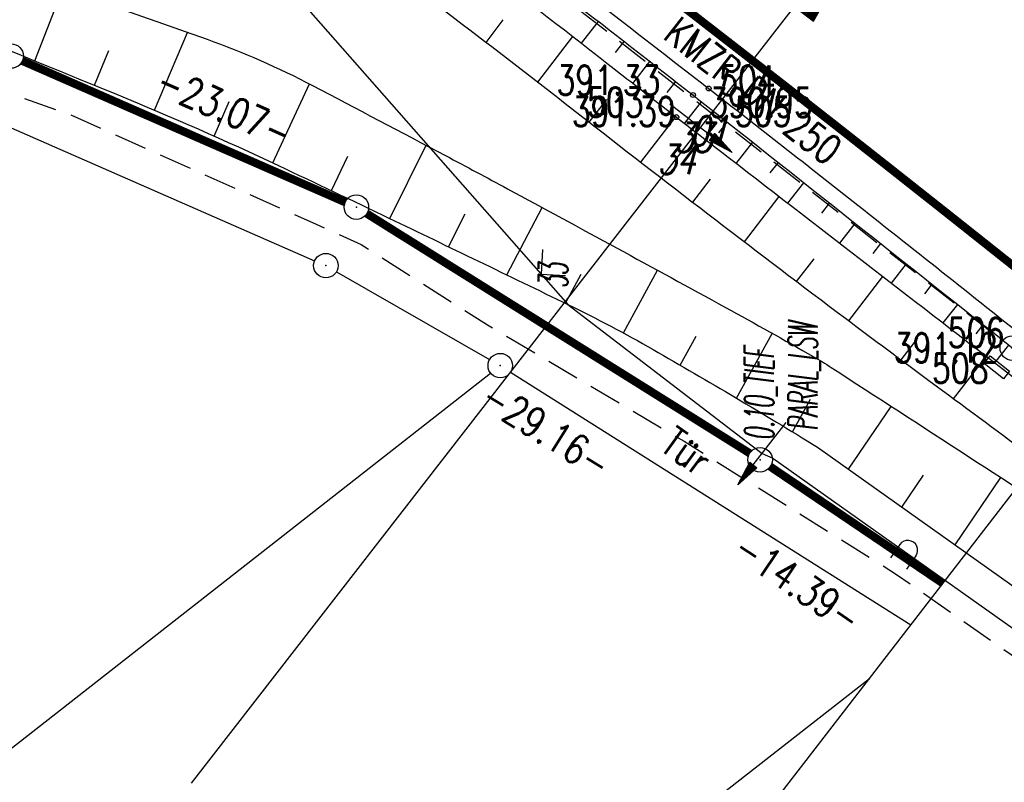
# Model space of a CAD drawing. Extents: x 449544 to 450624, y 436205 to 437134.
# Tile 101 of 114: x 450310 to 450371, y 436398 to 436445. Entities that reach past the tile are written whole.
import ezdxf
from ezdxf.enums import TextEntityAlignment as Align

# ---------------------------------------------------------------- set-up
doc = ezdxf.new("R2010")
doc.units = 0
doc.header["$LTSCALE"] = 2
doc.header["$MEASUREMENT"] = 0
doc.linetypes.add('AUSGEZOGEN', pattern=[0])
doc.linetypes.add('GESTRICH-X2', pattern=[1.5, 1, -0.5])
doc.layers.get('0').update_dxf_attribs({"linetype": 'AUSGEZOGEN'})
for name, color, linetype in [('214-ABSTAND', 8, 'AUSGEZOGEN'), ('214-GRENZL', 8, 'AUSGEZOGEN'), ('214-GRENZL-BAB', 7, 'AUSGEZOGEN'), ('214-GRENZP', 8, 'AUSGEZOGEN'), ('214-GRENZP-BAB', 7, 'AUSGEZOGEN'), ('ACHSELEMENT', 1, 'AUSGEZOGEN'), ('ANMERKUNG', 7, 'CONTINUOUS'), ('BOESCHG', 250, 'AUSGEZOGEN'), ('FBR_HOEHE', 4, 'AUSGEZOGEN'), ('FBR_PKT', 7, 'AUSGEZOGEN'), ('FBR_PKT-CODE', 30, 'AUSGEZOGEN'), ('FBR_PKT-NR', 7, 'AUSGEZOGEN'), ('FBRTOP', 250, 'AUSGEZOGEN'), ('KANAL', 7, 'GESTRICH-X2'), ('LAERMWAND', 1, 'AUSGEZOGEN'), ('MULDE', 250, 'AUSGEZOGEN'), ('PFEIL', 7, 'CONTINUOUS'), ('Planeinteilung', 250, 'CONTINUOUS'), ('RAHMEN', 7, 'AUSGEZOGEN'), ('SCHSYMBOL', 200, 'AUSGEZOGEN'), ('STROMLTG', 4, 'AUSGEZOGEN'), ('TEXTO', 4, 'CONTINUOUS'), ('ZAUN', 30, 'AUSGEZOGEN')]:
    doc.layers.add(name, color=color, linetype=linetype)
doc.styles.add('ROMANS', font='romans.shx', dxfattribs={"width": 0.8})

# ---------------------------------------------------------------- blocks, each defined once
blk = doc.blocks.new('*X37')
at = {"color": 0}
for p, q in [((770.484, 144.512), (770.706, 144.734)), ((770.497, 144.595), (770.697, 144.795)), ((770.509, 144.679), (770.687, 144.857)), ((770.522, 144.762), (770.678, 144.918)), ((770.535, 144.846), (770.669, 144.979)), ((770.548, 144.929), (770.659, 145.041)), ((770.561, 145.013), (770.65, 145.102)), ((770.573, 145.096), (770.64, 145.163)), ((770.586, 145.18), (770.631, 145.225)), ((770.599, 145.263), (770.622, 145.286)), ((770.356, 143.677), (770.8, 144.121)), ((770.369, 143.76), (770.791, 144.182)), ((770.382, 143.844), (770.781, 144.243)), ((770.394, 143.927), (770.772, 144.305)), ((770.407, 144.011), (770.762, 144.366)), ((770.42, 144.094), (770.753, 144.427)), ((770.433, 144.178), (770.744, 144.489)), ((770.446, 144.261), (770.734, 144.55)), ((770.458, 144.345), (770.725, 144.611)), ((770.471, 144.428), (770.716, 144.673)), ((770.228, 142.842), (770.894, 143.508)), ((770.241, 142.925), (770.884, 143.569)), ((770.254, 143.009), (770.875, 143.63)), ((770.267, 143.092), (770.866, 143.692)), ((770.279, 143.176), (770.856, 143.753)), ((770.292, 143.259), (770.847, 143.814)), ((770.305, 143.343), (770.838, 143.875)), ((770.318, 143.426), (770.828, 143.937)), ((770.331, 143.51), (770.819, 143.998)), ((770.343, 143.593), (770.809, 144.059)), ((770.1, 142.007), (770.988, 142.894)), ((770.113, 142.091), (770.978, 142.956)), ((770.126, 142.174), (770.969, 143.017)), ((770.139, 142.258), (770.96, 143.078)), ((770.152, 142.341), (770.95, 143.14)), ((770.164, 142.425), (770.941, 143.201)), ((770.177, 142.508), (770.931, 143.262)), ((770.19, 142.592), (770.922, 143.324)), ((770.203, 142.675), (770.913, 143.385)), ((770.215, 142.758), (770.903, 143.446)), ((769.985, 141.256), (771.072, 142.342)), ((769.998, 141.339), (771.063, 142.404)), ((770.011, 141.423), (771.053, 142.465)), ((770.024, 141.506), (771.044, 142.526)), ((770.037, 141.59), (771.035, 142.588)), ((770.049, 141.673), (771.025, 142.649)), ((770.062, 141.757), (771.016, 142.71)), ((770.075, 141.84), (771.006, 142.772)), ((770.088, 141.924), (770.997, 142.833)), ((769.858, 140.421), (771.166, 141.729)), ((769.87, 140.504), (771.157, 141.79)), ((769.883, 140.588), (771.147, 141.852)), ((769.896, 140.671), (771.138, 141.913)), ((769.909, 140.755), (771.129, 141.974)), ((769.922, 140.838), (771.119, 142.036)), ((769.934, 140.922), (771.11, 142.097)), ((769.947, 141.005), (771.1, 142.158)), ((769.96, 141.089), (771.091, 142.22)), ((769.973, 141.172), (771.082, 142.281)), ((769.73, 139.586), (771.26, 141.116)), ((769.743, 139.669), (771.251, 141.177)), ((769.755, 139.753), (771.241, 141.239)), ((769.768, 139.836), (771.232, 141.3)), ((769.781, 139.92), (771.222, 141.361)), ((769.794, 140.003), (771.213, 141.423)), ((769.807, 140.087), (771.204, 141.484)), ((769.819, 140.17), (771.194, 141.545)), ((769.832, 140.254), (771.185, 141.607)), ((769.845, 140.337), (771.175, 141.668)), ((769.602, 138.751), (771.354, 140.503)), ((769.615, 138.834), (771.344, 140.564)), ((769.628, 138.918), (771.335, 140.625)), ((769.64, 139.001), (771.326, 140.687)), ((769.653, 139.085), (771.316, 140.748)), ((769.666, 139.168), (771.307, 140.809)), ((769.679, 139.252), (771.297, 140.871)), ((769.692, 139.335), (771.288, 140.932)), ((769.704, 139.419), (771.279, 140.993)), ((769.717, 139.502), (771.269, 141.055)), ((769.474, 137.916), (771.448, 139.889)), ((769.487, 138), (771.438, 139.951)), ((769.5, 138.083), (771.429, 140.012)), ((769.513, 138.167), (771.419, 140.073)), ((769.525, 138.25), (771.41, 140.135)), ((769.538, 138.334), (771.401, 140.196)), ((769.551, 138.417), (771.391, 140.257)), ((769.564, 138.501), (771.382, 140.319)), ((769.577, 138.584), (771.373, 140.38)), ((769.589, 138.667), (771.363, 140.441)), ((769.347, 137.081), (771.542, 139.276)), ((769.359, 137.165), (771.532, 139.338)), ((769.372, 137.248), (771.523, 139.399)), ((769.385, 137.332), (771.513, 139.46)), ((769.398, 137.415), (771.504, 139.521)), ((769.41, 137.499), (771.495, 139.583)), ((769.423, 137.582), (771.485, 139.644)), ((769.436, 137.666), (771.476, 139.705)), ((769.449, 137.749), (771.466, 139.767)), ((769.462, 137.833), (771.457, 139.828)), ((769.232, 136.33), (771.626, 138.724)), ((769.244, 136.413), (771.617, 138.786)), ((769.257, 136.497), (771.607, 138.847)), ((769.27, 136.58), (771.598, 138.908)), ((769.283, 136.664), (771.588, 138.97)), ((769.295, 136.747), (771.579, 139.031)), ((769.308, 136.831), (771.57, 139.092)), ((769.321, 136.914), (771.56, 139.154)), ((769.334, 136.998), (771.551, 139.215)), ((769.116, 135.578), (771.71, 138.172)), ((769.129, 135.662), (771.701, 138.234)), ((769.142, 135.745), (771.692, 138.295)), ((769.155, 135.829), (771.682, 138.356)), ((769.158, 135.549), (771.72, 138.111)), ((769.168, 135.912), (771.673, 138.418)), ((769.18, 135.996), (771.664, 138.479)), ((769.193, 136.079), (771.654, 138.54)), ((769.206, 136.163), (771.645, 138.602)), ((769.219, 136.246), (771.635, 138.663)), ((769.229, 135.549), (771.729, 138.05)), ((769.299, 135.549), (771.739, 137.988)), ((769.37, 135.549), (771.748, 137.927)), ((769.441, 135.549), (771.757, 137.866)), ((769.511, 135.549), (771.767, 137.804)), ((769.582, 135.549), (771.776, 137.743)), ((769.653, 135.549), (771.786, 137.682)), ((769.724, 135.549), (771.795, 137.62)), ((769.794, 135.549), (771.804, 137.559)), ((769.865, 135.549), (771.814, 137.498)), ((769.936, 135.549), (771.823, 137.436)), ((770.006, 135.549), (771.832, 137.375)), ((770.077, 135.549), (771.842, 137.314)), ((770.148, 135.549), (771.851, 137.252)), ((770.218, 135.549), (771.861, 137.191)), ((770.289, 135.549), (771.87, 137.13)), ((770.36, 135.549), (771.879, 137.069)), ((770.431, 135.549), (771.889, 137.007)), ((770.501, 135.549), (771.898, 136.946)), ((770.572, 135.549), (771.908, 136.885)), ((770.643, 135.549), (771.917, 136.823)), ((770.713, 135.549), (771.926, 136.762)), ((770.784, 135.549), (771.936, 136.701)), ((770.855, 135.549), (771.945, 136.639)), ((770.926, 135.549), (771.955, 136.578)), ((770.996, 135.549), (771.964, 136.517)), ((771.067, 135.549), (771.973, 136.455)), ((771.138, 135.549), (771.983, 136.394)), ((771.208, 135.549), (771.992, 136.333)), ((771.279, 135.549), (772.001, 136.271)), ((771.35, 135.549), (772.011, 136.21)), ((771.421, 135.549), (772.02, 136.149)), ((771.491, 135.549), (772.03, 136.087)), ((771.562, 135.549), (772.039, 136.026)), ((771.633, 135.549), (772.048, 135.965)), ((771.703, 135.549), (772.058, 135.903)), ((771.774, 135.549), (772.067, 135.842)), ((771.845, 135.549), (772.077, 135.781)), ((771.916, 135.549), (772.086, 135.719)), ((771.986, 135.549), (772.095, 135.658)), ((772.057, 135.549), (772.105, 135.597))]:
    blk.add_line(p, q, dxfattribs=at)
blk = doc.blocks.new('ELPFEIL')
for p, q in [((0, 0), (-1.5, -9.8)), ((0, 0), (0, -70)), ((1.5, -9.8), (0, 0)), ((-1.5, -9.8), (1.5, -9.8))]:
    blk.add_line(p, q)
blk.add_blockref('*X37', (-770.612, -145.349))
blk = doc.blocks.new('1135297')
at = {"layer": 'RAHMEN'}
blk.add_line((950, 5), (950, 292), dxfattribs=at)
blk = doc.blocks.new('GST')
at = {"color": 0}
blk.add_circle((0, 0), 0.75, dxfattribs=at)
blk.add_point((0, 0), dxfattribs=at)
blk = doc.blocks.new('PFEIL2')
at = {"color": 0}
for p, q in [((0.88, 0.002), (-2.401, -0.012)), ((0.881, -0.271), (0.879, 0.276)), ((0.879, 0.276), (2.429, 0.009)), ((0.911, 0.27), (0.879, 0.265)), ((0.965, 0.261), (0.879, 0.246)), ((1.019, 0.252), (0.879, 0.228)), ((1.073, 0.242), (0.879, 0.209)), ((1.127, 0.233), (0.879, 0.191)), ((1.181, 0.224), (0.879, 0.172)), ((1.235, 0.214), (0.879, 0.154)), ((1.289, 0.205), (0.879, 0.135)), ((1.343, 0.196), (0.879, 0.117)), ((1.397, 0.187), (0.879, 0.098)), ((1.451, 0.177), (0.879, 0.08)), ((1.505, 0.168), (0.879, 0.061)), ((1.559, 0.159), (0.88, 0.043)), ((1.613, 0.149), (0.88, 0.024)), ((1.668, 0.14), (0.88, 0.006)), ((1.722, 0.131), (0.88, -0.013)), ((1.776, 0.121), (0.88, -0.031)), ((1.83, 0.112), (0.88, -0.05)), ((1.884, 0.103), (0.88, -0.068)), ((1.938, 0.094), (0.88, -0.087)), ((1.992, 0.084), (0.88, -0.105)), ((2.046, 0.075), (0.88, -0.124)), ((2.1, 0.066), (0.88, -0.142)), ((2.154, 0.056), (0.88, -0.161)), ((2.208, 0.047), (0.88, -0.179)), ((2.262, 0.038), (0.881, -0.198)), ((2.316, 0.029), (0.881, -0.216)), ((2.37, 0.019), (0.881, -0.235)), ((2.424, 0.01), (0.881, -0.253)), ((2.429, 0.009), (0.881, -0.271))]:
    blk.add_line(p, q, dxfattribs=at)
blk = doc.blocks.new('PKT')
at = {"color": 0}
blk.add_circle((0, 0), 0.15, dxfattribs=at)
blk.add_point((0, 0), dxfattribs=at)
blk = doc.blocks.new('*U573', base_point=(450390.585, 436407.652))
at = {"layer": 'MULDE'}
for p, q in [((450344.69, 436443.103), (450345.728, 436444.438)), ((450346.786, 436442.541), (450347.308, 436443.212)), ((450347.847, 436440.648), (450348.887, 436441.985)), ((450349.943, 436440.085), (450350.466, 436440.757)), ((450351.006, 436438.194), (450352.043, 436439.525)), ((450353.099, 436437.627), (450353.611, 436438.284)), ((450354.17, 436435.749), (450355.18, 436437.043)), ((450356.252, 436435.166), (450356.749, 436435.802)), ((450357.339, 436433.308), (450358.318, 436434.561)), ((450359.405, 436432.704), (450359.886, 436433.321)), ((450360.508, 436430.867), (450361.455, 436432.08)), ((450362.557, 436430.242), (450363.024, 436430.839)), ((450363.676, 436428.426), (450364.592, 436429.598)), ((450365.709, 436427.778), (450366.161, 436428.357)), ((450366.844, 436425.984), (450367.73, 436427.116)), ((450368.858, 436425.312), (450369.299, 436425.874)), ((450370.009, 436423.543), (450370.869, 436424.632))]:
    blk.add_line(p, q, dxfattribs=at)
blk = doc.blocks.new('17')
blk.add_lwpolyline([(-0.755, -1.218), (0.748, -1.218), (0.748, -1.801), (-0.755, -1.801)], close=True)
blk.add_blockref('GST', (0, 0))
blk = doc.blocks.new('LAERMR')
for p, q in [((-0.6, 0.183), (-0.6, -0.817)), ((0.6, 0.183), (0.6, -0.817))]:
    blk.add_line(p, q)
blk.add_arc((0, 0.183), 0.6, 0.01242, 180.01242)
blk = doc.blocks.new('ZL')
at = {"color": 0}
for p, q in [((-1.066, 1.055), (0, 0)), ((0, 0), (1.055, 1.066))]:
    blk.add_line(p, q, dxfattribs=at)

msp = doc.modelspace()

# ---------------------------------------------------------------- linework, layer by layer
at = {"layer": '214-GRENZL'}
for p, q in [((450308.669, 436438.402), (450328.355, 436429.793)), ((450329.693, 436429.12), (450339.071, 436423.746)), ((450340.357, 436422.973), (450364.87, 436407.52)), ((450285.213, 436380.755), (450339.132, 436422.911)), ((450310.304, 436363.655), (450362.323, 436404.22))]:
    msp.add_line(p, q, dxfattribs=at)
at = {"layer": '214-GRENZL-BAB', "const_width": 0.5, "flags": 128}
for points in [[(450310.459, 436442.022), (450330.226, 436433.373)], [(450331.549, 436432.675), (450354.996, 436418.01)], [(450356.254, 436417.193), (450366.821, 436410.048)]]:
    msp.add_lwpolyline(points, dxfattribs=at)
at = {"layer": 'BOESCHG'}
for p, q in [((450311.212, 436442.03), (450312.952, 436446.456)), ((450338.857, 436443.158), (450339.897, 436444.533)), ((450318.556, 436439.01), (450320.572, 436443.77)), ((450342.02, 436440.724), (450344.156, 436443.517)), ((450314.881, 436440.531), (450315.758, 436442.66)), ((450325.792, 436435.782), (450328.033, 436440.622)), ((450322.202, 436437.424), (450323.123, 436439.537)), ((450345.175, 436438.273), (450346.248, 436439.668)), ((450348.334, 436435.819), (450350.477, 436438.605)), ((450332.967, 436432.373), (450335.178, 436436.859)), ((450329.383, 436434.084), (450330.392, 436436.197)), ((450351.503, 436433.377), (450352.59, 436434.791)), ((450354.68, 436430.946), (450356.808, 436433.717)), ((450336.548, 436430.652), (450337.566, 436432.658)), ((450340.131, 436428.923), (450342.283, 436433.054)), ((450357.867, 436428.526), (450358.936, 436429.92)), ((450347.264, 436425.373), (450349.349, 436429.213)), ((450343.716, 436427.187), (450344.665, 436428.968)), ((450361.062, 436426.119), (450363.144, 436428.835)), ((450350.747, 436423.405), (450351.709, 436425.177)), ((450354.186, 436421.387), (450356.374, 436425.35)), ((450364.268, 436423.727), (450365.284, 436425.052)), ((450367.481, 436421.352), (450369.485, 436423.947)), ((450357.615, 436419.321), (450358.719, 436421.322)), ((450361.05, 436417.03), (450363.665, 436420.882)), ((450364.308, 436414.719), (450365.635, 436416.662)), ((450367.571, 436412.404), (450370.382, 436416.522))]:
    msp.add_line(p, q, dxfattribs=at)
for points in [[(450312.635, 436470.178, -0.000087), (450328.035, 436458.17, 0.000425), (450331.181, 436455.72, 0.000495), (450343.154, 436446.433, -0.000708), (450351.525, 436439.933, -0.001904), (450351.788, 436439.727, -0.000024), (450372.203, 436423.577, -0.002459), (450378.521, 436418.528, -0.0012), (450391.39, 436408.088)], [(450238.727, 436466.23, -0.015425), (450265.306, 436461.67, -0.029674), (450278.862, 436458.062, -0.00549), (450321.77, 436443.345, -0.03545), (450328.214, 436440.527, -0.000954), (450336.37, 436436.228, -0.002049), (450340.156, 436434.204, -0.00162), (450353.515, 436426.934, -0.004001), (450358.89, 436423.93, -0.014144)], [(450358.89, 436423.93, -0.014144), (450359.989, 436423.262, -0.000915), (450376.662, 436412.433, -0.012175), (450382.476, 436408.436, -0.006427), (450393.201, 436400.461)]]:
    msp.add_lwpolyline(points, format="xyb", dxfattribs=at)
at = {"layer": 'BOESCHG', "flags": 128}
for points in [[(450239.363, 436462.61, -0.021833), (450266.369, 436458.631, -0.046333), (450278.743, 436455.039, -0.003435), (450316.232, 436439.978, -0.012822), (450326.139, 436435.619, -0.001789), (450332.904, 436432.403, -0.001101), (450343.867, 436427.114, -0.016881), (450349.077, 436424.365, -0.008491), (450359.143, 436418.383)], [(450316.706, 436457.961, -0.010167), (450319.158, 436457.015, -0.041117), (450319.738, 436456.72, -0.009879), (450325.883, 436452.759, -0.012483), (450330.601, 436449.409, -0.005024), (450345.039, 436438.379, 0.004583), (450360.857, 436426.273, 0.002122), (450366.046, 436422.411, -0.000923), (450377.996, 436413.561, -0.017972), (450383.166, 436409.421, -0.008845), (450393.201, 436400.461)]]:
    msp.add_lwpolyline(points, format="xyb", dxfattribs=at)
at = {"layer": 'BOESCHG'}
msp.add_lwpolyline([(450359.143, 436418.383), (450374.498, 436407.489), (450393.8, 436392.058)], dxfattribs=at)
at = {"layer": 'FBRTOP', "const_width": 0.5}
for points in [[(450230.342, 436573.957, 0.000014), (450251.972, 436557.29, 0.000391)], [(450223.369, 436543.788, 0.000225), (450233.908, 436535.67, 0.000621), (450243.77, 436528.1, -0.000733), (450252.132, 436521.678, -0.001597), (450261.702, 436514.257, 0.001514), (450271.766, 436506.451, 0.000142), (450279.375, 436500.589, -0.000207), (450284.588, 436496.573, -0.000023), (450297.17, 436486.868, -0.000094), (450300.266, 436484.479, -0.000057), (450307.592, 436478.822, 0.000018), (450314.917, 436473.166, 0.000055), (450320.895, 436468.551, -0.000025), (450333.954, 436458.472, -0.000383), (450340.334, 436453.539, -0.000174), (450354.319, 436442.702, -0.001941), (450363.474, 436435.545, -0.001607), (450374.464, 436426.828, -0.002767), (450382.745, 436420.141, -0.002031), (450393.919, 436410.938, -0.00169), (450403.173, 436403.201, -0.001732), (450412.15, 436395.59, -0.002101), (450421.161, 436387.831, -0.00191), (450431.004, 436379.217, -0.0024)], [(450278.261, 436537.049, 0.000287), (450284.446, 436532.193, 0.000586), (450287.488, 436529.812, 0.001243), (450292.098, 436526.233, 0.000259), (450314.201, 436509.176, 0.000047), (450326.004, 436500.08, -0.000097), (450331.745, 436495.655, -0.0001), (450337.093, 436491.528, -0.000034), (450352.739, 436479.452, -0.00032), (450357.803, 436475.537, -0.000119), (450371.413, 436464.997, -0.001612), (450380.325, 436458.045, -0.001234), (450391.926, 436448.89, -0.003106), (450400.3, 436442.162, -0.002514), (450410.565, 436433.724, -0.00221), (450420.023, 436425.798, -0.001863), (450431.169, 436416.302, -0.001537)]]:
    msp.add_lwpolyline(points, format="xyb", dxfattribs=at)
at = {"layer": 'FBRTOP'}
for points in [[(450206.813, 436552.76, -0.000161), (450221.538, 436541.414, 0.000225), (450232.08, 436533.294, 0.000621), (450241.947, 436525.72, -0.000733), (450250.303, 436519.303, -0.001597), (450259.858, 436511.894, 0.001514), (450269.936, 436504.077, 0.000142), (450277.546, 436498.214, -0.000207), (450282.757, 436494.199, -0.000023), (450295.339, 436484.494, -0.000094), (450298.434, 436482.106, -0.000057), (450305.759, 436476.449, 0.000018), (450313.085, 436470.793, 0.000055), (450319.064, 436466.178, -0.000025), (450332.122, 436456.099, -0.000383), (450338.499, 436451.169, -0.000174), (450352.482, 436440.333, -0.001941), (450361.618, 436433.191, -0.001607), (450372.594, 436424.485, -0.002767), (450380.849, 436417.819, -0.002031), (450392.004, 436408.632, -0.00169), (450401.242, 436400.908, -0.001732), (450410.204, 436393.31, -0.002101)], [(450280.104, 436539.393, 0.000287), (450286.286, 436534.539, 0.000586), (450289.323, 436532.163, 0.001243), (450293.921, 436528.593, 0.000259), (450316.022, 436511.538, 0.000047), (450327.824, 436502.442, -0.000097), (450333.566, 436498.016, -0.0001), (450338.915, 436493.889, -0.000034), (450354.561, 436481.812, -0.00032), (450359.628, 436477.895, -0.000119), (450373.239, 436467.354, -0.001612), (450382.166, 436460.391, -0.001234), (450393.779, 436451.226, -0.003106), (450402.182, 436444.475, -0.002514), (450412.47, 436436.018, -0.00221), (450421.949, 436428.075, -0.001863)]]:
    msp.add_lwpolyline(points, format="xyb", dxfattribs=at)
at = {"layer": 'KANAL'}
msp.add_line((450332.844, 436454.313), (450370.469, 436424.906), dxfattribs=at)
msp.add_line((450332.844, 436454.313), (450370.469, 436424.906), dxfattribs=at)
msp.add_line((450332.844, 436454.313), (450370.469, 436424.906), dxfattribs=at)
at = {"layer": 'LAERMWAND'}
msp.add_lwpolyline([(450356.419, 436417.716), (450373.222, 436405.795), (450392.443, 436390.429), (450418.942, 436367.426), (450451.32, 436336.663), (450502.499, 436283.054)], dxfattribs=at)
at = {"layer": 'MULDE', "flags": 128}
msp.add_lwpolyline([(450311.355, 436468.777, -0.00096), (450324.028, 436459.127, -0.002007), (450330.062, 436454.475, -0.000047), (450346.779, 436441.478, 0.000212), (450350.505, 436438.583, 0.000977), (450354.32, 436435.633, -0.000216), (450371.624, 436422.297, -0.009011), (450377.661, 436417.464, -0.004285), (450390.079, 436406.969)], format="xyb", dxfattribs=at)
at = {"layer": 'STROMLTG', "linetype": 'GESTRICH-X2', "flags": 128}
msp.add_lwpolyline([(450120.678, 436450.932), (450127.017, 436454.301), (450134.882, 436456.547), (450146.598, 436458.713), (450159.999, 436460.397), (450175.006, 436462.563), (450183.111, 436463.445), (450192.677, 436463.63), (450211.723, 436463.039), (450220.634, 436462.92), (450230.725, 436461.211), (450244.038, 436458.89), (450251.343, 436457.662), (450267.576, 436455.273), (450274.056, 436453.328), (450284.124, 436450.514), (450297.619, 436444.941), (450307.328, 436440.884), (450313.404, 436438.725), (450328.455, 436432.024), (450331.205, 436430.783), (450338.937, 436425.871), (450350.983, 436418.742), (450363.989, 436410.595), (450372.14, 436404.904), (450380.231, 436398.314), (450386.29, 436393.653), (450392.045, 436389.009), (450398.432, 436383.627), (450404.82, 436378.087), (450410.363, 436373.127), (450412.606, 436371.218), (450416.007, 436368.398), (450419.616, 436365.579), (450426.228, 436359.487), (450432.458, 436353.923), (450438.668, 436348.076), (450444.735, 436342.365), (450449.167, 436338.118), (450458.91, 436328.032), (450464.163, 436322.589), (450466.51, 436320.038), (450471.058, 436315.39), (450475.701, 436310.669), (450480.482, 436305.574), (450484.123, 436301.686), (450487.609, 436297.932), (450489.696, 436295.748), (450494.573, 436290.629), (450497.825, 436286.754), (450500.156, 436283.919), (450501.815, 436282.167)], dxfattribs=at)
at = {"layer": 'ZAUN'}
msp.add_lwpolyline([(450180.948, 436570.158), (450175.032, 436561.887), (450205.697, 436539.184), (450228.22, 436523.49), (450253.248, 436505.571), (450293.493, 436475.564), (450316.706, 436457.961), (450343.867, 436427.114), (450355.749, 436417.992), (450356.419, 436417.716)], dxfattribs=at)

# ---------------------------------------------------------------- block references
at = {"layer": '214-GRENZP', "rotation": 322.3368156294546}
for p in [(450329.042, 436429.493), (450339.722, 436423.373)]:
    msp.add_blockref('GST', p, dxfattribs=at)
at = {"layer": '214-GRENZP-BAB', "rotation": 322.3368156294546}
for p in [(450309.772, 436442.322), (450330.912, 436433.073), (450355.632, 436417.613)]:
    msp.add_blockref('GST', p, dxfattribs=at)
at = {"layer": 'ACHSELEMENT', "rotation": 322.1669482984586}
msp.add_blockref('ELPFEIL', (450363.73, 436453.105), dxfattribs=at)
at = {"layer": 'BOESCHG'}
msp.add_blockref('*U573', (450390.585, 436407.652), dxfattribs=at)
at = {"layer": 'FBR_PKT'}
for p in [(450352.482, 436440.333), (450351.525, 436439.933), (450350.505, 436438.583)]:
    msp.add_blockref('PKT', p, dxfattribs=at)
at = {"layer": 'LAERMWAND', "rotation": 324.6446336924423}
msp.add_blockref('LAERMR', (450364.575, 436411.93), dxfattribs=at)
at = {"layer": 'PFEIL', "rotation": 321.9854999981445}
msp.add_blockref('PFEIL2', (450352.002, 436437.912), dxfattribs=at)
at = {"layer": 'Planeinteilung', "linetype": 'Continuous', "rotation": 322.3369009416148}
msp.add_blockref('1135297', (449543.725, 436898.45), dxfattribs=at)
at = {"layer": 'SCHSYMBOL', "rotation": 321.4310000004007}
msp.add_blockref('17', (450371.075, 436424.446), dxfattribs=at)
at = {"layer": 'ZAUN'}
for name, p, rotation in [('ZL', (450342.225, 436428.979), 311.3641448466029), ('PFEIL2', (450355.753, 436417.991), 232.0074032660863)]:
    msp.add_blockref(name, p, dxfattribs=dict(at, rotation=rotation))

# ---------------------------------------------------------------- texts
at = {"layer": '214-ABSTAND', "char_height": 1.8, "attachment_point": 5, "style": 'ROMANS'}
for s, insert, rotation in [('-23.07-', (450322.842, 436439.193), 336.36945), ('-29.16-', (450342.535, 436419.43), 327.97799), ('-14.39-', (450357.939, 436410.079), 325.97427)]:
    msp.add_mtext(s, dxfattribs=dict(at, insert=insert, rotation=rotation))
at = {"layer": 'ANMERKUNG', "style": 'ROMANS', "oblique": 7, "width": 0.5}
for s, p in [('33', (450343.867, 436428.114)), ('PARAL_LSW', (450359.143, 436419.383)), ('0.10_TIEF', (450356.477, 436418.798))]:
    msp.add_text(s, height=1.8, rotation=90, dxfattribs=at).set_placement(p)
at = {"layer": 'FBR_HOEHE', "style": 'ROMANS', "width": 0.75}
for s, p in [('391.33', (450349.531, 436439.938)), ('391.39', (450350.469, 436438.031)), ('391.12', (450370.188, 436423.563))]:
    msp.add_text(s, height=1.8, dxfattribs=at).set_placement(p, align=Align.RIGHT)
msp.add_text('390.95', height=1.8, dxfattribs=at).set_placement((450352.505, 436438.583))
at = {"layer": 'FBR_PKT-CODE', "style": 'ROMANS', "oblique": 15, "width": 0.75}
for s, p in [('01', (450352.469, 436436.844)), ('33', (450351.531, 436436.438)), ('34', (450350.5, 436435.094))]:
    msp.add_text(s, height=1.8, dxfattribs=at).set_placement(p, align=Align.CENTER)
at = {"layer": 'FBR_PKT-NR', "style": 'ROMANS', "width": 0.75}
for s, p in [('504', (450353.12, 436439.933)), ('505', (450354.077, 436438.033))]:
    msp.add_text(s, height=1.8, dxfattribs=at).set_placement(p)
for s, p in [('503', (450348.5, 436438.594)), ('506', (450370.594, 436424.5)), ('508', (450369.625, 436422.313))]:
    msp.add_text(s, height=1.8, dxfattribs=at).set_placement(p, align=Align.RIGHT)
at = {"layer": 'TEXTO', "style": 'ROMANS', "width": 0.75}
msp.add_text('KMZR DN 250', height=1.8, rotation=321.9855, dxfattribs=at).set_placement((450354.645, 436439.497), align=Align.CENTER)
at = {"layer": 'ZAUN', "style": 'ROMANS', "width": 0.8}
msp.add_text('Tür', height=1.8, rotation=324.27815, dxfattribs=at).set_placement((450349.403, 436418.271))

doc.saveas('drawing.dxf')
